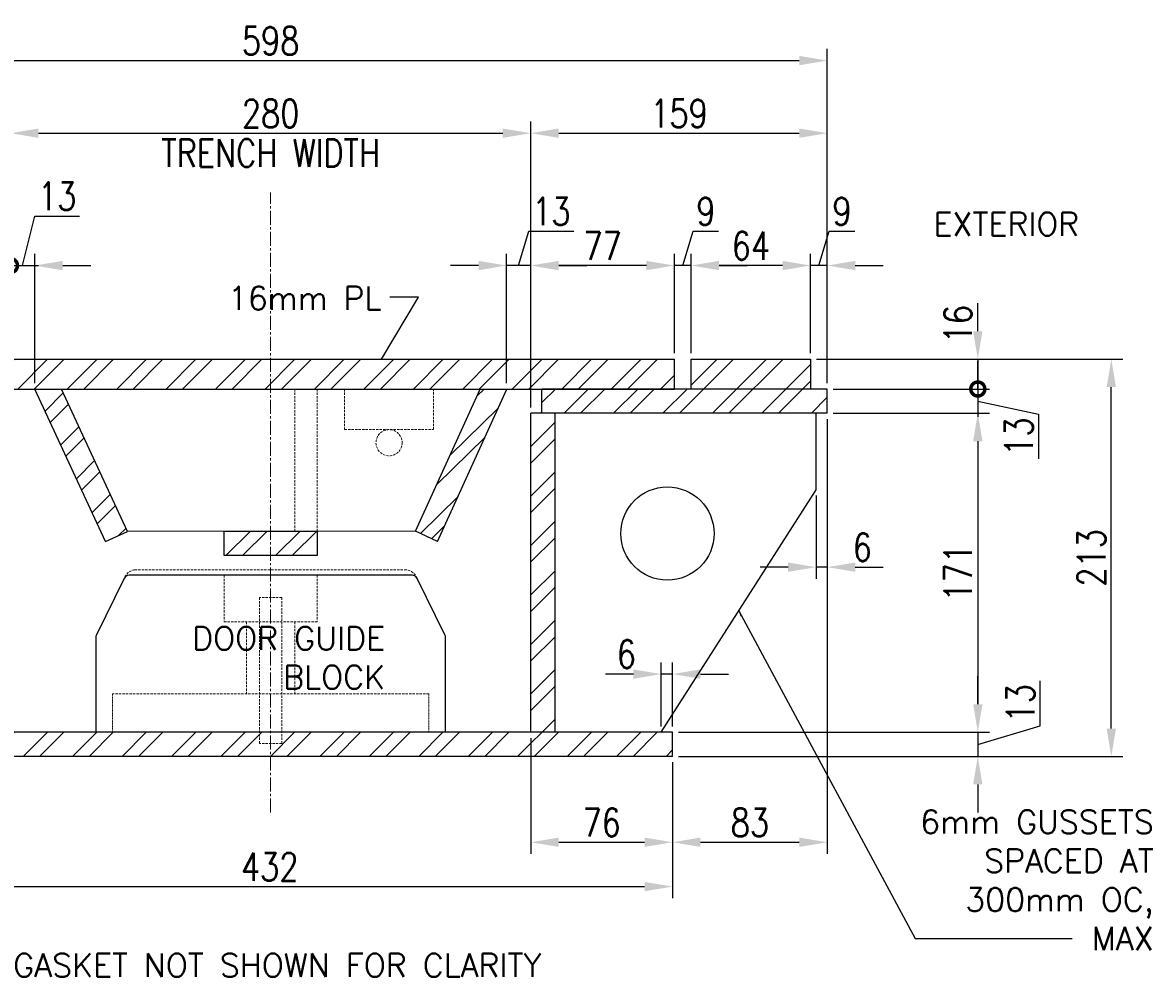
# Model space of a CAD drawing. Header units: millimetres. Extents: x -206 to 20211, y -8708 to 5000.
# Tile 6 of 9: x 8690 to 9296, y -7730 to -7218. Entities that reach past the tile are written whole.
import ezdxf

# ---------------------------------------------------------------- set-up
doc = ezdxf.new("R2010")
doc.units = ezdxf.units.MM
doc.linetypes.add('CENTER2', pattern=[1.125, 0.75, -0.125, 0.125, -0.125])
doc.linetypes.add('HIDDEN2', pattern=[0.1875, 0.125, -0.0625])
for name, color, linetype, lineweight in [('S-SDEL-CNTR', 1, 'CENTER2', 9), ('S-SDEL-DIMS', 91, 'Continuous', 25), ('S-SDEL-HIDD', 1, 'HIDDEN2', 18), ('S-SDEL-LW25', 91, 'Continuous', 25), ('S-SDEL-PATT', 170, 'Continuous', 18), ('S-SDEL-TEXT', 2, 'Continuous', 25)]:
    doc.layers.add(name, color=color, linetype=linetype, lineweight=lineweight)
doc.styles.get("Standard").update_dxf_attribs({"font": 'romans.shx', "width": 0.8, "height": 3})
doc.styles.add('STD1', font='simplex', dxfattribs={"height": 0.1})
doc.dimstyles.new('Annotative', dxfattribs={"dimscale": 0, "dimtxt": 2.5, "dimasz": 2.5, "dimexe": 1.25, "dimexo": 0.625, "dimtad": 1, "dimdec": 0, "dimzin": 9, "dimdsep": 32, "dimtxsty": 'Standard', "dimcen": 2.5, "dimadec": 0, "dimazin": 0, "dimtfac": 1, "dimtdec": 0, "dimtmove": 1, "dimatfit": 3, "dimfxl": 1, "dimarcsym": 0})
pattern_1 = [(45, (7423.636, 4341.392), (-13.258252, 13.258252), []), (45, (7432.475, 4341.392), (-13.258252, 13.258252), [])]

# ---------------------------------------------------------------- blocks, each defined once
blk = doc.blocks.new('*D150')
at = {"layer": 'Defpoints', "color": 0, "transparency": 16777216}
for p in [(8962.1, -7598.84), (9038.1, -7611.84), (9038.1, -7657.81)]:
    blk.add_point(p, dxfattribs=at)
at = {"layer": 'S-SDEL-DIMS', "color": 0, "lineweight": -2, "transparency": 16777216}
for p, q in [((8962.1, -7601.96), (8962.1, -7664.06)), ((9038.1, -7614.96), (9038.1, -7664.06)), ((8977.1, -7657.81), (9023.1, -7657.81))]:
    blk.add_line(p, q, dxfattribs=at)
at = {"layer": 'S-SDEL-DIMS', "color": 0, "transparency": 16777216}
for points in [[(8977.1, -7655.31), (8977.1, -7660.31), (8962.1, -7657.81)], [(9023.1, -7655.31), (9023.1, -7660.31), (9038.1, -7657.81)]]:
    blk.add_solid(points, dxfattribs=at)
at = {"layer": 'S-SDEL-DIMS', "color": 0, "transparency": 16777216, "insert": (9000.1, -7647.19), "char_height": 15, "attachment_point": 5}
blk.add_mtext('76', dxfattribs=at)
blk = doc.blocks.new('*D151')
at = {"layer": 'Defpoints', "color": 0, "transparency": 16777216}
for p in [(9121.1, -7427.84), (9038.1, -7611.84), (9121.1, -7657.81)]:
    blk.add_point(p, dxfattribs=at)
at = {"layer": 'S-SDEL-DIMS', "color": 0, "lineweight": -2, "transparency": 16777216}
for p, q in [((9121.1, -7430.96), (9121.1, -7664.06)), ((9038.1, -7614.96), (9038.1, -7664.06)), ((9053.1, -7657.81), (9106.1, -7657.81))]:
    blk.add_line(p, q, dxfattribs=at)
at = {"layer": 'S-SDEL-DIMS', "color": 0, "transparency": 16777216}
for points in [[(9053.1, -7655.31), (9053.1, -7660.31), (9038.1, -7657.81)], [(9106.1, -7655.31), (9106.1, -7660.31), (9121.1, -7657.81)]]:
    blk.add_solid(points, dxfattribs=at)
at = {"layer": 'S-SDEL-DIMS', "color": 0, "transparency": 16777216, "insert": (9079.6, -7647.19), "char_height": 15, "attachment_point": 5}
blk.add_mtext('83', dxfattribs=at)
blk = doc.blocks.new('*D152')
at = {"layer": 'Defpoints', "color": 0, "transparency": 16777216}
for p in [(8606.1, -7611.84), (9038.1, -7611.84), (9038.1, -7681.57)]:
    blk.add_point(p, dxfattribs=at)
at = {"layer": 'S-SDEL-DIMS', "color": 0, "lineweight": -2, "transparency": 16777216}
for p, q in [((8606.1, -7614.96), (8606.1, -7687.82)), ((9038.1, -7614.96), (9038.1, -7687.82)), ((8621.1, -7681.57), (9023.1, -7681.57))]:
    blk.add_line(p, q, dxfattribs=at)
at = {"layer": 'S-SDEL-DIMS', "color": 0, "transparency": 16777216}
for points in [[(8621.1, -7679.07), (8621.1, -7684.07), (8606.1, -7681.57)], [(9023.1, -7679.07), (9023.1, -7684.07), (9038.1, -7681.57)]]:
    blk.add_solid(points, dxfattribs=at)
at = {"layer": 'S-SDEL-DIMS', "color": 0, "transparency": 16777216, "insert": (8822.1, -7670.94), "char_height": 15, "attachment_point": 5}
blk.add_mtext('432', dxfattribs=at)
blk = doc.blocks.new('*D154')
at = {"layer": 'Defpoints', "color": 0, "transparency": 16777216}
for p in [(8962.1, -7277.7), (8962.1, -7427.84), (8683.1, -7442.84)]:
    blk.add_point(p, dxfattribs=at)
at = {"layer": 'S-SDEL-DIMS', "color": 0, "lineweight": -2, "transparency": 16777216}
for p, q in [((8683.1, -7439.71), (8683.1, -7271.45)), ((8962.1, -7424.71), (8962.1, -7271.45)), ((8698.1, -7277.7), (8947.1, -7277.7))]:
    blk.add_line(p, q, dxfattribs=at)
at = {"layer": 'S-SDEL-DIMS', "color": 0, "transparency": 16777216}
for points in [[(8698.1, -7275.2), (8698.1, -7280.2), (8683.1, -7277.7)], [(8947.1, -7275.2), (8947.1, -7280.2), (8962.1, -7277.7)]]:
    blk.add_solid(points, dxfattribs=at)
at = {"layer": 'S-SDEL-DIMS', "color": 0, "transparency": 16777216, "char_height": 15, "attachment_point": 5}
for s, insert in [('280', (8822.6, -7267.08)), ('TRENCH WIDTH', (8822.6, -7288.33))]:
    blk.add_mtext(s, dxfattribs=dict(at, insert=insert))
blk = doc.blocks.new('*D155')
at = {"layer": 'Defpoints', "color": 0, "transparency": 16777216}
for p in [(9121.1, -7277.7), (9121.1, -7414.84), (8962.1, -7427.84)]:
    blk.add_point(p, dxfattribs=at)
at = {"layer": 'S-SDEL-DIMS', "color": 0, "lineweight": -2, "transparency": 16777216}
for p, q in [((8962.1, -7424.71), (8962.1, -7271.45)), ((9121.1, -7411.71), (9121.1, -7271.45)), ((8977.1, -7277.7), (9106.1, -7277.7))]:
    blk.add_line(p, q, dxfattribs=at)
at = {"layer": 'S-SDEL-DIMS', "color": 0, "transparency": 16777216}
for points in [[(8977.1, -7275.2), (8977.1, -7280.2), (8962.1, -7277.7)], [(9106.1, -7275.2), (9106.1, -7280.2), (9121.1, -7277.7)]]:
    blk.add_solid(points, dxfattribs=at)
at = {"layer": 'S-SDEL-DIMS', "color": 0, "transparency": 16777216, "insert": (9041.6, -7267.08), "char_height": 15, "attachment_point": 5}
blk.add_mtext('159', dxfattribs=at)
blk = doc.blocks.new('_DotSmall')
at = {"color": 0, "linetype": 'ByBlock', "const_width": 0.5}
blk.add_lwpolyline([(-0.0625, 0, 1), (0.0625, 0, 1)], format="xyb", close=True, dxfattribs=at)
blk = doc.blocks.new('*D156')
at = {"layer": 'Defpoints', "color": 0, "transparency": 16777216}
for p in [(9112.1, -7398.84), (9121.1, -7414.84), (9201.81, -7414.84)]:
    blk.add_point(p, dxfattribs=at)
at = {"layer": 'S-SDEL-DIMS', "color": 0, "lineweight": -2, "transparency": 16777216}
for p, q in [((9201.81, -7383.84), (9201.81, -7368.84)), ((9115.23, -7398.84), (9208.06, -7398.84)), ((9201.81, -7398.84), (9201.81, -7414.84)), ((9124.23, -7414.84), (9208.06, -7414.84)), ((9201.81, -7414.84), (9201.81, -7429.84))]:
    blk.add_line(p, q, dxfattribs=at)
at = {"layer": 'S-SDEL-DIMS', "color": 0, "transparency": 16777216}
blk.add_solid([(9199.31, -7383.84), (9204.31, -7383.84), (9201.81, -7398.84)], dxfattribs=at)
at = {"layer": 'S-SDEL-DIMS', "color": 0, "lineweight": -2, "transparency": 16777216, "xscale": 15, "yscale": 15, "zscale": 15, "rotation": 90}
blk.add_blockref('_DotSmall', (9201.81, -7414.84), dxfattribs=at)
at = {"layer": 'S-SDEL-DIMS', "color": 0, "transparency": 16777216, "insert": (9191.19, -7380.09), "char_height": 15, "attachment_point": 5, "rotation": 90}
blk.add_mtext('16', dxfattribs=at)
blk = doc.blocks.new('*D157')
at = {"layer": 'Defpoints', "color": 0, "transparency": 16777216}
for p in [(9121.1, -7414.84), (9121.1, -7427.84), (9201.81, -7427.84)]:
    blk.add_point(p, dxfattribs=at)
at = {"layer": 'S-SDEL-DIMS', "color": 0, "lineweight": -2, "transparency": 16777216}
for p, q in [((9201.81, -7414.84), (9201.81, -7399.84)), ((9124.23, -7414.84), (9208.06, -7414.84)), ((9201.81, -7414.84), (9201.81, -7427.84)), ((9201.81, -7414.84), (9201.81, -7427.84)), ((9201.81, -7421.34), (9234.39, -7428.36)), ((9124.23, -7427.84), (9208.06, -7427.84)), ((9234.39, -7428.36), (9234.39, -7452.33)), ((9201.81, -7442.84), (9201.81, -7457.84))]:
    blk.add_line(p, q, dxfattribs=at)
at = {"layer": 'S-SDEL-DIMS', "color": 0, "transparency": 16777216}
blk.add_solid([(9199.31, -7442.84), (9204.31, -7442.84), (9201.81, -7427.84)], dxfattribs=at)
at = {"layer": 'S-SDEL-DIMS', "color": 0, "lineweight": -2, "transparency": 16777216, "xscale": 15, "yscale": 15, "zscale": 15, "rotation": 270}
blk.add_blockref('_DotSmall', (9201.81, -7414.84), dxfattribs=at)
at = {"layer": 'S-SDEL-DIMS', "color": 0, "transparency": 16777216, "insert": (9223.77, -7440.35), "char_height": 15, "attachment_point": 5, "rotation": 90}
blk.add_mtext('13', dxfattribs=at)
blk = doc.blocks.new('*D158')
at = {"layer": 'Defpoints', "color": 0, "transparency": 16777216}
for p in [(9121.1, -7427.84), (9038.1, -7598.84), (9201.81, -7598.84)]:
    blk.add_point(p, dxfattribs=at)
at = {"layer": 'S-SDEL-DIMS', "color": 0, "lineweight": -2, "transparency": 16777216}
for p, q in [((9124.23, -7427.84), (9208.06, -7427.84)), ((9201.81, -7442.84), (9201.81, -7583.84)), ((9041.23, -7598.84), (9208.06, -7598.84))]:
    blk.add_line(p, q, dxfattribs=at)
at = {"layer": 'S-SDEL-DIMS', "color": 0, "transparency": 16777216}
for points in [[(9199.31, -7442.84), (9204.31, -7442.84), (9201.81, -7427.84)], [(9199.31, -7583.84), (9204.31, -7583.84), (9201.81, -7598.84)]]:
    blk.add_solid(points, dxfattribs=at)
at = {"layer": 'S-SDEL-DIMS', "color": 0, "transparency": 16777216, "insert": (9191.19, -7513.34), "char_height": 15, "attachment_point": 5, "rotation": 90}
blk.add_mtext('171', dxfattribs=at)
blk = doc.blocks.new('*D159')
at = {"layer": 'Defpoints', "color": 0, "transparency": 16777216}
for p in [(9038.1, -7598.84), (9038.1, -7611.84), (9201.81, -7611.84)]:
    blk.add_point(p, dxfattribs=at)
at = {"layer": 'S-SDEL-DIMS', "color": 0, "lineweight": -2, "transparency": 16777216}
for p, q in [((9201.81, -7583.84), (9201.81, -7568.84)), ((9235.25, -7595.31), (9235.25, -7571.34)), ((9201.81, -7605.34), (9235.25, -7595.31)), ((9041.23, -7598.84), (9208.06, -7598.84)), ((9201.81, -7598.84), (9201.81, -7611.84)), ((9201.81, -7598.84), (9201.81, -7611.84)), ((9041.23, -7611.84), (9208.06, -7611.84)), ((9201.81, -7626.84), (9201.81, -7641.84))]:
    blk.add_line(p, q, dxfattribs=at)
at = {"layer": 'S-SDEL-DIMS', "color": 0, "transparency": 16777216}
for points in [[(9199.31, -7583.84), (9204.31, -7583.84), (9201.81, -7598.84)], [(9199.31, -7626.84), (9204.31, -7626.84), (9201.81, -7611.84)]]:
    blk.add_solid(points, dxfattribs=at)
at = {"layer": 'S-SDEL-DIMS', "color": 0, "transparency": 16777216, "insert": (9224.63, -7583.32), "char_height": 15, "attachment_point": 5, "rotation": 90}
blk.add_mtext('13', dxfattribs=at)
blk = doc.blocks.new('*D160')
at = {"layer": 'Defpoints', "color": 0, "transparency": 16777216}
for p in [(9112.1, -7398.84), (9273.39, -7398.84), (9038.1, -7611.84)]:
    blk.add_point(p, dxfattribs=at)
at = {"layer": 'S-SDEL-DIMS', "color": 0, "lineweight": -2, "transparency": 16777216}
for p, q in [((9115.23, -7398.84), (9279.64, -7398.84)), ((9273.39, -7596.84), (9273.39, -7413.84)), ((9041.23, -7611.84), (9279.64, -7611.84))]:
    blk.add_line(p, q, dxfattribs=at)
at = {"layer": 'S-SDEL-DIMS', "color": 0, "transparency": 16777216}
for points in [[(9270.89, -7413.84), (9275.89, -7413.84), (9273.39, -7398.84)], [(9270.89, -7596.84), (9275.89, -7596.84), (9273.39, -7611.84)]]:
    blk.add_solid(points, dxfattribs=at)
at = {"layer": 'S-SDEL-DIMS', "color": 0, "transparency": 16777216, "insert": (9262.76, -7505.34), "char_height": 15, "attachment_point": 5, "rotation": 90}
blk.add_mtext('213', dxfattribs=at)
blk = doc.blocks.new('*D161')
at = {"layer": 'Defpoints', "color": 0, "transparency": 16777216}
for p in [(9032.1, -7567.66), (9032.1, -7598.84), (9038.1, -7598.84)]:
    blk.add_point(p, dxfattribs=at)
at = {"layer": 'S-SDEL-DIMS', "color": 0, "lineweight": -2, "transparency": 16777216}
for p, q in [((9032.1, -7595.71), (9032.1, -7561.41)), ((9038.1, -7595.71), (9038.1, -7561.41)), ((9017.1, -7567.66), (9002.1, -7567.66)), ((9038.1, -7567.66), (9032.1, -7567.66)), ((9053.1, -7567.66), (9068.1, -7567.66))]:
    blk.add_line(p, q, dxfattribs=at)
at = {"layer": 'S-SDEL-DIMS', "color": 0, "transparency": 16777216}
for points in [[(9017.1, -7565.16), (9017.1, -7570.16), (9032.1, -7567.66)], [(9053.1, -7565.16), (9053.1, -7570.16), (9038.1, -7567.66)]]:
    blk.add_solid(points, dxfattribs=at)
at = {"layer": 'S-SDEL-DIMS', "color": 0, "transparency": 16777216, "insert": (9013.35, -7557.03), "char_height": 15, "attachment_point": 5}
blk.add_mtext('6', dxfattribs=at)
blk = doc.blocks.new('*D162')
at = {"layer": 'Defpoints', "color": 0, "transparency": 16777216}
for p in [(9121.1, -7427.84), (9115.1, -7468.84), (9115.1, -7510.34)]:
    blk.add_point(p, dxfattribs=at)
at = {"layer": 'S-SDEL-DIMS', "color": 0, "lineweight": -2, "transparency": 16777216}
for p, q in [((9121.1, -7430.96), (9121.1, -7516.59)), ((9115.1, -7471.96), (9115.1, -7516.59)), ((9100.1, -7510.34), (9085.1, -7510.34)), ((9121.1, -7510.34), (9115.1, -7510.34)), ((9136.1, -7510.34), (9151.1, -7510.34))]:
    blk.add_line(p, q, dxfattribs=at)
at = {"layer": 'S-SDEL-DIMS', "color": 0, "transparency": 16777216}
for points in [[(9100.1, -7507.84), (9100.1, -7512.84), (9115.1, -7510.34)], [(9136.1, -7507.84), (9136.1, -7512.84), (9121.1, -7510.34)]]:
    blk.add_solid(points, dxfattribs=at)
at = {"layer": 'S-SDEL-DIMS', "color": 0, "transparency": 16777216, "insert": (9139.85, -7499.71), "char_height": 15, "attachment_point": 5}
blk.add_mtext('6', dxfattribs=at)
blk = doc.blocks.new('*D163')
at = {"layer": 'Defpoints', "color": 0, "transparency": 16777216}
for p in [(9121.1, -7238.77), (9121.1, -7414.84), (8524.1, -7429.84)]:
    blk.add_point(p, dxfattribs=at)
at = {"layer": 'S-SDEL-DIMS', "color": 0, "lineweight": -2, "transparency": 16777216}
for p, q in [((8524.1, -7426.71), (8524.1, -7232.52)), ((9121.1, -7411.71), (9121.1, -7232.52)), ((8539.1, -7238.77), (9106.1, -7238.77))]:
    blk.add_line(p, q, dxfattribs=at)
at = {"layer": 'S-SDEL-DIMS', "color": 0, "transparency": 16777216}
for points in [[(8539.1, -7236.27), (8539.1, -7241.27), (8524.1, -7238.77)], [(9106.1, -7236.27), (9106.1, -7241.27), (9121.1, -7238.77)]]:
    blk.add_solid(points, dxfattribs=at)
at = {"layer": 'S-SDEL-DIMS', "color": 0, "transparency": 16777216, "insert": (8822.6, -7228.15), "char_height": 15, "attachment_point": 5}
blk.add_mtext('598', dxfattribs=at)
blk = doc.blocks.new('*D171')
at = {"layer": 'Defpoints', "color": 0, "transparency": 16777216}
for p in [(8683.1, -7348.66), (8667.1, -7414.84), (8683.1, -7442.84)]:
    blk.add_point(p, dxfattribs=at)
at = {"layer": 'S-SDEL-DIMS', "color": 0, "lineweight": -2, "transparency": 16777216}
for p, q in [((8669.95, -7322.1), (8645.98, -7322.1)), ((8675.1, -7348.66), (8669.95, -7322.1)), ((8667.1, -7411.71), (8667.1, -7342.41)), ((8683.1, -7439.71), (8683.1, -7342.41)), ((8652.1, -7348.66), (8637.1, -7348.66)), ((8667.1, -7348.66), (8683.1, -7348.66)), ((8667.1, -7348.66), (8683.1, -7348.66)), ((8683.1, -7348.66), (8698.1, -7348.66))]:
    blk.add_line(p, q, dxfattribs=at)
at = {"layer": 'S-SDEL-DIMS', "color": 0, "transparency": 16777216}
blk.add_solid([(8652.1, -7346.16), (8652.1, -7351.16), (8667.1, -7348.66)], dxfattribs=at)
at = {"layer": 'S-SDEL-DIMS', "color": 0, "lineweight": -2, "transparency": 16777216, "xscale": 15, "yscale": 15, "zscale": 15, "rotation": 180}
blk.add_blockref('_DotSmall', (8683.1, -7348.66), dxfattribs=at)
at = {"layer": 'S-SDEL-DIMS', "color": 0, "transparency": 16777216, "insert": (8657.96, -7311.48), "char_height": 15, "attachment_point": 5}
blk.add_mtext('16', dxfattribs=at)
blk = doc.blocks.new('*D172')
at = {"layer": 'Defpoints', "color": 0, "transparency": 16777216}
for p in [(9112.1, -7348.66), (9112.1, -7398.84), (9121.1, -7414.84)]:
    blk.add_point(p, dxfattribs=at)
at = {"layer": 'S-SDEL-DIMS', "color": 0, "lineweight": -2, "transparency": 16777216}
for p, q in [((9116.6, -7348.66), (9122.13, -7330.23)), ((9122.13, -7330.23), (9135.81, -7330.23)), ((9112.1, -7395.71), (9112.1, -7342.41)), ((9121.1, -7411.71), (9121.1, -7342.41)), ((9097.1, -7348.66), (9082.1, -7348.66)), ((9121.1, -7348.66), (9112.1, -7348.66)), ((9121.1, -7348.66), (9112.1, -7348.66)), ((9136.1, -7348.66), (9151.1, -7348.66))]:
    blk.add_line(p, q, dxfattribs=at)
at = {"layer": 'S-SDEL-DIMS', "color": 0, "transparency": 16777216}
for points in [[(9097.1, -7346.16), (9097.1, -7351.16), (9112.1, -7348.66)], [(9136.1, -7346.16), (9136.1, -7351.16), (9121.1, -7348.66)]]:
    blk.add_solid(points, dxfattribs=at)
at = {"layer": 'S-SDEL-DIMS', "color": 0, "transparency": 16777216, "insert": (9128.97, -7319.6), "char_height": 15, "attachment_point": 5}
blk.add_mtext('9', dxfattribs=at)
blk = doc.blocks.new('*D93')
at = {"layer": 'Defpoints', "color": 0, "transparency": 16777216}
for p in [(9048.1, -7348.66), (9048.1, -7398.84), (9112.1, -7398.84)]:
    blk.add_point(p, dxfattribs=at)
at = {"layer": 'S-SDEL-DIMS', "color": 0, "lineweight": -2, "transparency": 16777216}
for p, q in [((9048.1, -7395.71), (9048.1, -7342.41)), ((9112.1, -7395.71), (9112.1, -7342.41)), ((9097.1, -7348.66), (9063.1, -7348.66))]:
    blk.add_line(p, q, dxfattribs=at)
at = {"layer": 'S-SDEL-DIMS', "color": 0, "transparency": 16777216}
for points in [[(9063.1, -7346.16), (9063.1, -7351.16), (9048.1, -7348.66)], [(9097.1, -7346.16), (9097.1, -7351.16), (9112.1, -7348.66)]]:
    blk.add_solid(points, dxfattribs=at)
at = {"layer": 'S-SDEL-DIMS', "color": 0, "transparency": 16777216, "insert": (9080.1, -7338.04), "char_height": 15, "attachment_point": 5}
blk.add_mtext('64', dxfattribs=at)
blk = doc.blocks.new('*D94')
at = {"layer": 'Defpoints', "color": 0, "transparency": 16777216}
for p in [(9039.1, -7348.66), (9039.1, -7398.84), (9048.1, -7398.84)]:
    blk.add_point(p, dxfattribs=at)
at = {"layer": 'S-SDEL-DIMS', "color": 0, "lineweight": -2, "transparency": 16777216}
for p, q in [((9043.6, -7348.66), (9049.13, -7330.23)), ((9049.13, -7330.23), (9062.81, -7330.23)), ((9039.1, -7395.71), (9039.1, -7342.41)), ((9048.1, -7395.71), (9048.1, -7342.41)), ((9024.1, -7348.66), (9009.1, -7348.66)), ((9048.1, -7348.66), (9039.1, -7348.66)), ((9048.1, -7348.66), (9039.1, -7348.66)), ((9063.1, -7348.66), (9078.1, -7348.66))]:
    blk.add_line(p, q, dxfattribs=at)
at = {"layer": 'S-SDEL-DIMS', "color": 0, "transparency": 16777216}
for points in [[(9024.1, -7346.16), (9024.1, -7351.16), (9039.1, -7348.66)], [(9063.1, -7346.16), (9063.1, -7351.16), (9048.1, -7348.66)]]:
    blk.add_solid(points, dxfattribs=at)
at = {"layer": 'S-SDEL-DIMS', "color": 0, "transparency": 16777216, "insert": (9055.97, -7319.6), "char_height": 15, "attachment_point": 5}
blk.add_mtext('9', dxfattribs=at)
blk = doc.blocks.new('*D95')
at = {"layer": 'Defpoints', "color": 0, "transparency": 16777216}
for p in [(8962.1, -7348.66), (9039.1, -7398.84), (8962.1, -7427.84)]:
    blk.add_point(p, dxfattribs=at)
at = {"layer": 'S-SDEL-DIMS', "color": 0, "lineweight": -2, "transparency": 16777216}
for p, q in [((8962.1, -7424.71), (8962.1, -7342.41)), ((9039.1, -7395.71), (9039.1, -7342.41)), ((9024.1, -7348.66), (8977.1, -7348.66))]:
    blk.add_line(p, q, dxfattribs=at)
at = {"layer": 'S-SDEL-DIMS', "color": 0, "transparency": 16777216}
for points in [[(8977.1, -7346.16), (8977.1, -7351.16), (8962.1, -7348.66)], [(9024.1, -7346.16), (9024.1, -7351.16), (9039.1, -7348.66)]]:
    blk.add_solid(points, dxfattribs=at)
at = {"layer": 'S-SDEL-DIMS', "color": 0, "transparency": 16777216, "insert": (9000.6, -7338.04), "char_height": 15, "attachment_point": 5}
blk.add_mtext('77', dxfattribs=at)
blk = doc.blocks.new('*D96')
at = {"layer": 'Defpoints', "color": 0, "transparency": 16777216}
for p in [(8949.1, -7348.66), (8949.1, -7414.84), (8962.1, -7427.84)]:
    blk.add_point(p, dxfattribs=at)
at = {"layer": 'S-SDEL-DIMS', "color": 0, "lineweight": -2, "transparency": 16777216}
for p, q in [((8955.6, -7348.66), (8961.13, -7330.23)), ((8961.13, -7330.23), (8985.1, -7330.23)), ((8949.1, -7411.71), (8949.1, -7342.41)), ((8962.1, -7424.71), (8962.1, -7342.41)), ((8934.1, -7348.66), (8919.1, -7348.66)), ((8962.1, -7348.66), (8949.1, -7348.66)), ((8962.1, -7348.66), (8949.1, -7348.66)), ((8977.1, -7348.66), (8992.1, -7348.66))]:
    blk.add_line(p, q, dxfattribs=at)
at = {"layer": 'S-SDEL-DIMS', "color": 0, "transparency": 16777216}
for points in [[(8934.1, -7346.16), (8934.1, -7351.16), (8949.1, -7348.66)], [(8977.1, -7346.16), (8977.1, -7351.16), (8962.1, -7348.66)]]:
    blk.add_solid(points, dxfattribs=at)
at = {"layer": 'S-SDEL-DIMS', "color": 0, "transparency": 16777216, "insert": (8973.12, -7319.6), "char_height": 15, "attachment_point": 5}
blk.add_mtext('13', dxfattribs=at)
blk = doc.blocks.new('*D97')
at = {"layer": 'Defpoints', "color": 0, "transparency": 16777216}
for p in [(8696.1, -7348.66), (8696.1, -7414.84), (8683.1, -7442.84)]:
    blk.add_point(p, dxfattribs=at)
at = {"layer": 'S-SDEL-DIMS', "color": 0, "lineweight": -2, "transparency": 16777216}
for p, q in [((8689.6, -7348.66), (8696.14, -7322.1)), ((8696.14, -7322.1), (8720.11, -7322.1)), ((8683.1, -7439.71), (8683.1, -7342.41)), ((8696.1, -7411.71), (8696.1, -7342.41)), ((8683.1, -7348.66), (8668.1, -7348.66)), ((8683.1, -7348.66), (8696.1, -7348.66)), ((8683.1, -7348.66), (8696.1, -7348.66)), ((8711.1, -7348.66), (8726.1, -7348.66))]:
    blk.add_line(p, q, dxfattribs=at)
at = {"layer": 'S-SDEL-DIMS', "color": 0, "transparency": 16777216}
blk.add_solid([(8711.1, -7346.16), (8711.1, -7351.16), (8696.1, -7348.66)], dxfattribs=at)
at = {"layer": 'S-SDEL-DIMS', "color": 0, "lineweight": -2, "transparency": 16777216, "xscale": 15, "yscale": 15, "zscale": 15}
blk.add_blockref('_DotSmall', (8683.1, -7348.66), dxfattribs=at)
at = {"layer": 'S-SDEL-DIMS', "color": 0, "transparency": 16777216, "insert": (8708.13, -7311.48), "char_height": 15, "attachment_point": 5}
blk.add_mtext('13', dxfattribs=at)

msp = doc.modelspace()

# ---------------------------------------------------------------- hatches: boundary and pattern name
at = {"layer": 'S-SDEL-PATT'}
h = msp.add_hatch(dxfattribs=at)
h.set_pattern_fill('ANSI32', color=256, scale=50)
h.set_pattern_definition([(45, (8975.862, 4341.392), (-13.258252, 13.258252), []), (45, (8984.7, 4341.392), (-13.258252, 13.258252), [])])
h.paths.add_polyline_path([(8591.1, -7429.84), (8524.1, -7429.84), (8524.1, -7442.84), (8591.1, -7442.84)])
h.paths.add_polyline_path([(8677.1, -7429.84), (8591.1, -7429.84), (8591.1, -7442.84), (8677.1, -7442.84)])
edge = h.paths.add_edge_path()
edge.add_arc((8581.1, -7414.34), 9, 180, 270, ccw=False)
edge.add_arc((8581.1, -7414.34), 9, 450, 540, ccw=False)
edge.add_line((8581.1, -7405.34), (8591.1, -7398.84))
edge.add_line((8591.1, -7398.84), (8533.1, -7398.84))
edge.add_line((8533.1, -7398.84), (8533.1, -7429.84))
edge.add_line((8533.1, -7429.84), (8591.1, -7429.84))
edge.add_line((8591.1, -7429.84), (8581.1, -7423.34))
edge = h.paths.add_edge_path()
edge.add_line((8591.1, -7398.84), (8581.1, -7405.34))
edge.add_arc((8581.1, -7414.34), 9, 360, 450, ccw=False)
edge.add_arc((8581.1, -7414.34), 9, 270, 360, ccw=False)
edge.add_line((8581.1, -7423.34), (8591.1, -7429.84))
edge.add_arc((8574.08, -7414.34), 23.02, 317.67748, 402.32252)
h.paths.add_polyline_path([(8683.1, -7442.84), (8670.1, -7442.84), (8670.1, -7598.84), (8683.1, -7598.84)])
h.paths.add_polyline_path([(8822.6, -7598.84), (8606.1, -7598.84), (8606.1, -7611.84), (8822.6, -7611.84)])
h.paths.add_polyline_path([(9038.1, -7598.84), (8822.6, -7598.84), (8822.6, -7611.84), (8987.6, -7611.84), (9038.1, -7611.84)])
h.paths.add_polyline_path([(8975.1, -7427.84), (8962.1, -7427.84), (8962.1, -7598.84), (8975.1, -7598.84)])
h.paths.add_polyline_path([(9121.1, -7414.84), (8968.1, -7414.84), (8968.1, -7427.84), (9121.1, -7427.84)])
h.paths.add_polyline_path([(9112.1, -7398.84), (9048.1, -7398.84), (9048.1, -7414.84), (9112.1, -7414.84)])
h = msp.add_hatch(dxfattribs=at)
h.set_pattern_fill('ANSI32', color=256, scale=50)
h.set_pattern_definition(pattern_1)
h.paths.add_polyline_path([(8822.6, -7398.84), (9039.1, -7398.84), (9039.1, -7414.84), (8822.6, -7414.84)])
edge = h.paths.add_edge_path()
edge.add_line((8619.1, -7398.84), (8822.6, -7398.84))
edge.add_line((8822.6, -7398.84), (8822.6, -7414.84))
edge.add_line((8822.6, -7414.84), (8667.1, -7414.84))
edge.add_line((8667.1, -7414.84), (8667.1, -7429.84))
edge.add_line((8667.1, -7429.84), (8619.1, -7429.84))
edge.add_line((8619.1, -7429.84), (8619.1, -7423.34))
edge.add_arc((8619.1, -7414.34), 9, 270, 360)
edge.add_arc((8619.1, -7414.34), 9, 360, 450)
edge.add_line((8619.1, -7405.34), (8619.1, -7398.84))
edge = h.paths.add_edge_path()
edge.add_line((8609.1, -7398.84), (8619.1, -7398.84))
edge.add_line((8619.1, -7398.84), (8619.1, -7405.34))
edge.add_arc((8619.1, -7414.34), 9, 450, 540)
edge.add_arc((8619.1, -7414.34), 9, 540, 630)
edge.add_line((8619.1, -7423.34), (8619.1, -7429.84))
edge.add_line((8619.1, -7429.84), (8609.1, -7429.84))
edge.add_arc((8626.12, -7414.34), 23.02, 137.67748, 222.32252, ccw=False)
h = msp.add_hatch(dxfattribs=at)
h.set_pattern_fill('ANSI32', color=256, scale=50)
h.set_pattern_definition(pattern_1)
h.paths.add_polyline_path([(8745.89, -7491.17), (8734.1, -7496.65), (8696.1, -7414.84), (8710.44, -7414.84)])
h = msp.add_hatch(dxfattribs=at)
h.set_pattern_fill('ANSI32', color=256, scale=50, angle=-0.5)
h.set_pattern_definition([(44.5, (7527.09, 4352.359), (-13.14205, 13.373446), []), (44.5, (7535.929, 4352.282), (-13.14205, 13.373446), [])])
h.paths.add_polyline_path([(8949.19, -7414.84), (8934.93, -7414.84), (8900.36, -7491.07), (8912.1, -7496.65)])
h = msp.add_hatch(dxfattribs=at)
h.set_pattern_fill('ANSI32', color=256, scale=50, angle=-0.5)
h.set_pattern_definition([(44.5, (7423.636, 4341.392), (-13.14205, 13.373446), []), (44.5, (7432.475, 4341.315), (-13.14205, 13.373446), [])])
h.paths.add_polyline_path([(8822.6, -7491.12), (8847.6, -7491.12), (8847.6, -7504.12), (8822.6, -7504.12)])
h.paths.add_polyline_path([(8797.6, -7491.14), (8822.6, -7491.12), (8822.6, -7504.12), (8797.6, -7504.12)])

# ---------------------------------------------------------------- linework, layer by layer
at = {"layer": 'S-SDEL-CNTR', "ltscale": 10}
msp.add_line((8822.6, -7641.86), (8822.6, -7309.46), dxfattribs=at)
at = {"layer": 'S-SDEL-DIMS'}
for p, q in [((8734.1, -7496.65), (8696.1, -7414.84)), ((8745.89, -7491.17), (8710.44, -7414.84)), ((8900.36, -7491.07), (8934.93, -7414.84)), ((8912.1, -7496.65), (8949.19, -7414.84)), ((8734.1, -7496.65), (8745.89, -7491.17)), ((8900.36, -7491.07), (8745.89, -7491.17)), ((8912.1, -7496.65), (8900.36, -7491.07))]:
    msp.add_line(p, q, dxfattribs=at)
msp.add_lwpolyline([(8847.6, -7491.12), (8847.6, -7504.12), (8797.6, -7504.12), (8797.6, -7491.12)], close=True, dxfattribs=at)
msp.add_lwpolyline([(8916.37, -7598.84), (8916.37, -7547.94, 0.115072), (8916.06, -7546.62), (8901.13, -7516.36, 0.285531), (8898.44, -7514.69), (8746.76, -7514.69, 0.285531), (8744.07, -7516.36), (8729.15, -7546.62, 0.115072), (8728.84, -7547.94), (8728.84, -7598.84)], format="xyb", dxfattribs=at)
at = {"layer": 'S-SDEL-HIDD', "ltscale": 10}
for p, q in [((8835.6, -7491.12), (8835.6, -7414.84)), ((8847.6, -7491.12), (8847.6, -7414.84)), ((8797.6, -7514.69), (8797.6, -7539.69)), ((8847.6, -7514.69), (8847.6, -7539.69)), ((8828.6, -7526.69), (8816.6, -7526.69)), ((8816.6, -7526.69), (8816.6, -7604.84)), ((8828.6, -7526.69), (8828.6, -7604.84)), ((8797.6, -7539.69), (8822.6, -7539.69)), ((8809.6, -7539.69), (8809.6, -7578.16)), ((8847.6, -7539.69), (8822.6, -7539.69)), ((8835.6, -7539.69), (8835.6, -7578.16)), ((8907.47, -7578.16), (8737.73, -7578.16)), ((8828.6, -7604.84), (8816.6, -7604.84))]:
    msp.add_line(p, q, dxfattribs=at)
at = {"layer": 'S-SDEL-HIDD'}
for p, q in [((8737.73, -7598.84), (8737.73, -7578.16)), ((8907.47, -7598.84), (8907.47, -7578.16))]:
    msp.add_line(p, q, dxfattribs=at)
at = {"layer": 'S-SDEL-HIDD', "ltscale": 10}
msp.add_lwpolyline([(8909.97, -7414.84), (8862.25, -7414.84), (8862.25, -7436.62), (8909.97, -7436.62)], close=True, dxfattribs=at)
for points in [[(8744.07, -7516.36, -0.267618), (8749.76, -7511.69), (8822.6, -7511.69)], [(8901.13, -7516.36, 0.267618), (8895.44, -7511.69), (8822.6, -7511.69)]]:
    msp.add_lwpolyline(points, format="xyb", dxfattribs=at)
msp.add_circle((8886.11, -7443.63), 7.02, dxfattribs=at)
at = {"layer": 'S-SDEL-LW25'}
for p, q in [((8609.1, -7398.84), (9039.1, -7398.84)), ((9039.1, -7414.84), (9039.1, -7398.84)), ((9048.1, -7414.84), (9048.1, -7398.84)), ((9048.1, -7398.84), (9112.1, -7398.84)), ((9112.1, -7398.84), (9112.1, -7414.84)), ((8667.1, -7414.84), (9039.1, -7414.84)), ((9121.1, -7414.84), (8968.1, -7414.84)), ((8968.1, -7427.84), (8968.1, -7414.84)), ((9121.1, -7427.84), (9121.1, -7414.84)), ((8962.1, -7598.84), (8962.1, -7427.84)), ((9121.1, -7427.84), (8962.1, -7427.84)), ((8975.1, -7598.84), (8975.1, -7427.84)), ((9115.1, -7468.84), (9115.1, -7427.84)), ((9032.1, -7598.84), (9115.1, -7468.84)), ((9038.1, -7598.84), (8606.1, -7598.84)), ((9038.1, -7611.84), (9038.1, -7598.84)), ((9038.1, -7611.84), (8606.1, -7611.84))]:
    msp.add_line(p, q, dxfattribs=at)
msp.add_circle((9035.35, -7492.32), 25, dxfattribs=at)

# ---------------------------------------------------------------- texts
at = {"layer": 'S-SDEL-TEXT', "char_height": 12.5, "style": 'STD1'}
for s, insert, width, attachment_point in [('EXTERIOR', (9256.23, -7320.15), 84.0334, 3), ('16mm PL', (8882.11, -7359.87), 116.1104, 3), ('DOOR GUIDE BLOCK', (8883.96, -7542.24), 125.1738, 3), ('6mm GUSSETS SPACED AT 300mm OC, \\PMAX', (9296.23, -7640.6), 170.5238, 3), ('NOTE: DOOR GASKET NOT SHOWN FOR CLARITY', (8573.61, -7717.52), 514.0589, 1)]:
    msp.add_mtext(s, dxfattribs=dict(at, insert=insert, width=width, attachment_point=attachment_point))

# ---------------------------------------------------------------- dimensions: what is measured, and where the dimension line sits
at = {"layer": 'S-SDEL-DIMS'}
for base, p1, p2, text, picture, middle in [((9121.1, -7238.77), (8524.1, -7429.84), (9121.1, -7414.84), '598', '*D163', (8822.6, -7228.15)), ((8962.1, -7277.7), (8683.1, -7442.84), (8962.1, -7427.84), '280\\XTRENCH WIDTH', '*D154', (8822.6, -7277.7))]:
    dim = msp.add_linear_dim(base=base, p1=p1, p2=p2, angle=0, text=text, dimstyle='Annotative', override={"dimasz": 3}, dxfattribs=at)
    dim.commit()
    dim.dimension.update_dxf_attribs({"geometry": picture, "text_midpoint": middle})
for base, p1, p2, angle, picture, middle in [((9121.1, -7277.7), (8962.1, -7427.84), (9121.1, -7414.84), 0, '*D155', (9041.6, -7267.08)), ((8949.1, -7348.66), (8962.1, -7427.84), (8949.1, -7414.84), 180, '*D96', (8964.26, -7319.6)), ((9039.1, -7348.66), (9048.1, -7398.84), (9039.1, -7398.84), 180, '*D94', (9052.26, -7319.6)), ((9112.1, -7348.66), (9121.1, -7414.84), (9112.1, -7398.84), 180, '*D172', (9125.26, -7319.6)), ((8962.1, -7348.66), (9039.1, -7398.84), (8962.1, -7427.84), 180, '*D95', (9000.6, -7338.04)), ((9048.1, -7348.66), (9112.1, -7398.84), (9048.1, -7398.84), 180, '*D93', (9080.1, -7338.04)), ((9273.39, -7398.84), (9038.1, -7611.84), (9112.1, -7398.84), 90, '*D160', (9262.76, -7505.34)), ((9121.1, -7657.81), (9038.1, -7611.84), (9121.1, -7427.84), 0, '*D151', (9079.6, -7647.19)), ((9201.81, -7598.84), (9121.1, -7427.84), (9038.1, -7598.84), 90, '*D158', (9191.19, -7513.34)), ((9201.81, -7611.84), (9038.1, -7598.84), (9038.1, -7611.84), 90, '*D159', (9224.63, -7592.18)), ((9038.1, -7657.81), (8962.1, -7598.84), (9038.1, -7611.84), 0, '*D150', (9000.1, -7647.19)), ((9038.1, -7681.57), (8606.1, -7611.84), (9038.1, -7611.84), 0, '*D152', (8822.1, -7670.94))]:
    dim = msp.add_linear_dim(base=base, p1=p1, p2=p2, angle=angle, dimstyle='Annotative', override={"dimasz": 3}, dxfattribs=at)
    dim.commit()
    dim.dimension.update_dxf_attribs({"geometry": picture, "text_midpoint": middle})
for base, p1, p2, angle, override, picture, middle in [((8683.1, -7348.66), (8667.1, -7414.84), (8683.1, -7442.84), 180, {"dimasz": 3, "dimblk2": 'DotSmall', "dimsah": 1}, '*D171', (8666.82, -7322.1)), ((8696.1, -7348.66), (8683.1, -7442.84), (8696.1, -7414.84), 180, {"dimasz": 3, "dimblk1": 'DotSmall', "dimsah": 1}, '*D97', (8699.27, -7322.1)), ((9201.81, -7414.84), (9112.1, -7398.84), (9121.1, -7414.84), 90, {"dimasz": 3, "dimblk2": 'DotSmall', "dimsah": 1}, '*D156', (9201.81, -7380.09)), ((9201.81, -7427.84), (9121.1, -7414.84), (9121.1, -7427.84), 90, {"dimasz": 3, "dimblk1": 'DotSmall', "dimsah": 1}, '*D157', (9234.39, -7431.49)), ((9115.1, -7510.34), (9121.1, -7427.84), (9115.1, -7468.84), 0, {"dimasz": 3}, '*D162', (9139.85, -7510.34)), ((9032.1, -7567.66), (9038.1, -7598.84), (9032.1, -7598.84), 0, {"dimasz": 3}, '*D161', (9013.35, -7567.66))]:
    dim = msp.add_linear_dim(base=base, p1=p1, p2=p2, angle=angle, dimstyle='Annotative', override=override, dxfattribs=at)
    dim.commit()
    dim.dimension.update_dxf_attribs({"geometry": picture, "text_midpoint": middle, "dimtype": 160})

# ---------------------------------------------------------------- leaders
at = {"layer": 'S-SDEL-TEXT'}
for points, override in [([(8882.11, -7398.84), (8901.87, -7365.57), (8886.47, -7365.57)], {"dimscale": 0, "dimgap": 0.625, "dimtad": 0}), ([(9073.6, -7533.84), (9168.16, -7709.32), (9252.45, -7709.32)], {"dimscale": 0, "dimasz": 3, "dimgap": 0.625, "dimtad": 0})]:
    msp.add_leader(points, dimstyle='Annotative', override=override, dxfattribs=at)

doc.saveas('drawing.dxf')
